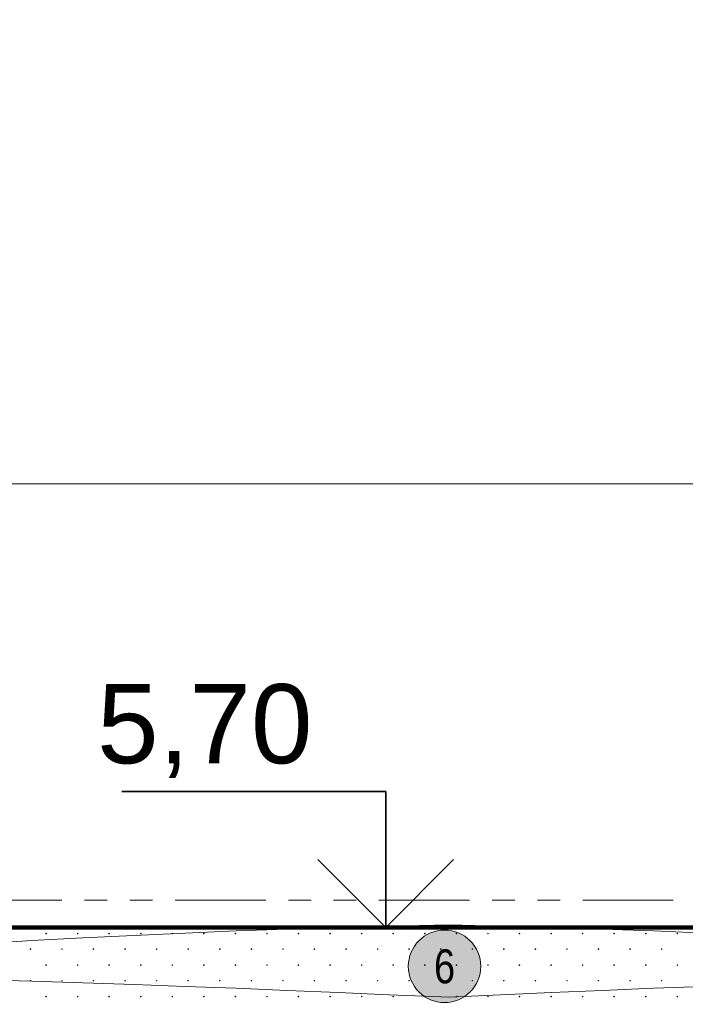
# Model space of a CAD drawing. Header units: millimetres. Extents: x 615418 to 955542, y 450519 to 646666.
# Tile 26 of 84: x 692946 to 707644, y 609359 to 631106. Entities that reach past the tile are written whole.
import ezdxf
from ezdxf.enums import TextEntityAlignment as Align

# ---------------------------------------------------------------- set-up
doc = ezdxf.new("R2010")
doc.units = ezdxf.units.MM
doc.linetypes.add('ACISOTGB', pattern=[9, 4, -1, 1, -1, 1, -1])
for name, color, linetype in [('00', 7, 'Continuous'), ('Bound', 7, 'Continuous'), ('C3D-Профиль', 7, 'Continuous'), ('Fill', 7, 'Continuous'), ('Бетон_условный', 7, 'Continuous'), ('отметки', 7, 'Continuous')]:
    doc.layers.add(name, color=color, linetype=linetype)
doc.layers.add('ИИ_ОФОРМЛЕНИЕ_015', color=7, linetype='Continuous', lineweight=15)
doc.styles.add('arial', font='arial.ttf')
doc.styles.get("Standard").update_dxf_attribs({"font": 'arial.ttf'})

# ---------------------------------------------------------------- blocks, each defined once
blk = doc.blocks.new('*U35')
at = {"color": 7, "lineweight": 25, "ltscale": 100}
blk.add_line((-9, 0), (0, 0), dxfattribs=at)
at = {"layer": '00', "color": 7, "lineweight": 35, "ltscale": 100}
for p, q in [((-6, 6), (-17.651, 6)), ((-6, 0), (-6, 6)), ((-9, 3), (-6, 0)), ((-6, 0), (-3, 3))]:
    blk.add_line(p, q, dxfattribs=at)
at = {"ltscale": 100, "style": 'arial', "flags": 8}
for tag, p in [('OTMETKA', (-9.233, 9)), ('OTMETKA_2', (-9.231, 3))]:
    blk.add_attdef(tag, text='', height=3.5, dxfattribs=at).set_placement(p, align=Align.MIDDLE_RIGHT)
blk = doc.blocks.new('круг6')
at = {"true_color": 0xffffff}
h = blk.add_hatch(color=7, dxfattribs=at)
edge = h.paths.add_edge_path()
edge.add_arc((0, 0), 0.8, 0, 360)
at = {"color": 7, "lineweight": 0}
blk.add_circle((0, 0), 0.8, dxfattribs=at)
at = {"color": 7, "lineweight": 0, "width": 0.8}
blk.add_text('6', height=0.75, dxfattribs=at).set_placement((0, 0), align=Align.MIDDLE_CENTER)

msp = doc.modelspace()

# ---------------------------------------------------------------- hatches: boundary and pattern name
at = {"layer": 'Fill'}
h = msp.add_hatch(dxfattribs=at)
h.set_pattern_fill('GR38', color=256, scale=1500, style=0, pattern_type=2)
h.set_pattern_definition([(45, (766713, 607455.8), (0, 3150), [1484.92, -2969.85]), (45, (768813, 605355.8), (0, 3150), [1484.92, -2969.85]), (45, (766713, 605355.8), (0, 3150), [2121.3, -2333.47]), (45, (768213, 606855.8), (0, 3150), [2333.4, -2121.37]), (45, (767763, 605355.8), (0, 3150), [2969.85, -1484.92]), (45, (766713, 606405.8), (0, 3150), [2969.85, -1484.92])])
h.paths.add_polyline_path([(702189.4, 618410.8), (702189.4, 618740.8)], flags=17)

# ---------------------------------------------------------------- linework, layer by layer
at = {"layer": 'Bound', "color": 7, "linetype": 'Continuous', "lineweight": 0, "flags": 128}
for points in [[(692088.9, 610697.7), (693215.7, 610769.9), (694342.8, 610823.3), (695469.9, 610876.7), (696597.1, 610930), (697724.2, 610983.4), (698851.7, 611016.5), (699979.3, 611049.6), (701106.8, 611082.7), (702434.4, 611115.8), (703561.9, 611082.7), (704689.4, 611049.6), (705817, 611016.5), (706944.5, 610983.4), (708071.6, 610930)], [(708069.3, 609755.1), (706941.9, 609716.6), (705815, 609666.4), (704688.1, 609616.2), (703561.2, 609566), (702434.4, 609515.8), (701107.5, 609566), (699980.6, 609616.2), (698853.7, 609666.4), (697726.8, 609716.6), (696599.4, 609755.1), (695471.9, 609793.6), (694344.4, 609832.1), (693217, 609870.6), (692089, 609898.2)]]:
    msp.add_lwpolyline(points, dxfattribs=at)
at = {"layer": 'C3D-Профиль', "linetype": 'Continuous', "lineweight": 13, "flags": 128}
msp.add_lwpolyline([(688734.1, 620855.8), (693248.6, 620855.8), (693990.1, 620855.8), (696750.4, 620855.8), (698010.4, 620856.4), (698777.3, 620856.8), (699519.5, 620856.4), (699558.3, 620856.3), (699589.6, 620856.3), (699651.2, 620856.3), (699692.4, 620856.3), (699897.7, 620856.2), (699997.9, 620856.2), (701174.6, 620855.9), (701345.5, 620855.9), (701414.4, 620855.9), (701679.4, 620855.8), (702731.4, 620855.8), (702756, 620855.8), (702843.6, 620855.8), (703859, 620855.8), (703983.2, 620855.9), (704685.3, 620855.9), (704894.1, 620855.9), (706545, 620856.1), (707202.5, 620856), (707855.2, 620856)], dxfattribs=at)
at = {"layer": 'Fill', "linetype": 'Continuous', "lineweight": 13}
for p, q in [((693530.5, 610928.6), (693522.8, 610926.1)), ((693522.8, 610926.1), (693522.8, 610917.9)), ((693522.9, 610917.9), (693530.6, 610915.4)), ((693530.5, 610915.4), (693535.3, 610922)), ((693535.4, 610922), (693530.6, 610928.6)), ((694227.5, 610928.6), (694219.7, 610926.1)), ((694219.8, 610926.1), (694219.8, 610917.9)), ((694219.8, 610917.9), (694227.6, 610915.4)), ((694232.3, 610922), (694227.5, 610928.6)), ((694227.5, 610915.4), (694232.3, 610922)), ((694924.4, 610928.6), (694916.6, 610926.1)), ((694916.7, 610926.1), (694916.7, 610917.9)), ((694916.7, 610917.9), (694924.5, 610915.4)), ((694929.2, 610922), (694924.4, 610928.6)), ((694924.4, 610915.4), (694929.2, 610922)), ((695621.3, 610928.6), (695613.6, 610926.1)), ((695613.6, 610926.1), (695613.6, 610917.9)), ((695613.7, 610917.9), (695621.4, 610915.4)), ((695621.3, 610915.4), (695626.1, 610922)), ((695626.2, 610922), (695621.4, 610928.6)), ((696318.3, 610928.6), (696310.5, 610926.1)), ((696310.5, 610926.1), (696310.5, 610917.9)), ((696310.6, 610917.9), (696318.4, 610915.4)), ((696323.1, 610922), (696318.3, 610928.6)), ((696318.3, 610915.4), (696323, 610922)), ((697015.2, 610928.6), (697007.4, 610926.1)), ((697007.5, 610926.1), (697007.5, 610917.9)), ((697007.5, 610917.9), (697015.3, 610915.4)), ((697020, 610922), (697015.2, 610928.6)), ((697015.2, 610915.4), (697020, 610922)), ((697712.1, 610928.6), (697704.4, 610926.1)), ((697704.4, 610926.1), (697704.4, 610917.9)), ((697704.5, 610917.9), (697712.2, 610915.4)), ((697712.1, 610915.4), (697716.9, 610922)), ((697716.9, 610922), (697712.2, 610928.6)), ((698409, 610928.6), (698401.3, 610926.1)), ((698401.3, 610926.1), (698401.3, 610917.9)), ((698401.4, 610917.9), (698409.1, 610915.4)), ((698409, 610915.4), (698413.8, 610922)), ((698413.9, 610922), (698409.1, 610928.6)), ((699106, 610928.6), (699098.2, 610926.1)), ((699098.3, 610926.1), (699098.3, 610917.9)), ((699098.3, 610917.9), (699106.1, 610915.4)), ((699110.8, 610922), (699106, 610928.6)), ((699106, 610915.4), (699110.8, 610922)), ((699802.9, 610928.6), (699795.1, 610926.1)), ((699795.2, 610926.1), (699795.2, 610917.9)), ((699795.3, 610917.9), (699803, 610915.4)), ((699807.7, 610922), (699802.9, 610928.6)), ((699802.9, 610915.4), (699807.7, 610922)), ((700499.8, 610928.6), (700492.1, 610926.1)), ((700492.1, 610926.1), (700492.1, 610917.9)), ((700492.2, 610917.9), (700499.9, 610915.4)), ((700499.8, 610915.4), (700504.6, 610922)), ((700504.7, 610922), (700499.9, 610928.6)), ((701196.8, 610928.6), (701189, 610926.1)), ((701189, 610926.1), (701189, 610917.9)), ((701189.1, 610917.9), (701196.9, 610915.4)), ((701201.6, 610922), (701196.8, 610928.6)), ((701196.8, 610915.4), (701201.6, 610922)), ((701893.7, 610928.6), (701885.9, 610926.1)), ((701886, 610926.1), (701886, 610917.9)), ((701886, 610917.9), (701893.8, 610915.4)), ((701898.5, 610922), (701893.7, 610928.6)), ((701893.7, 610915.4), (701898.5, 610922)), ((702590.6, 610928.6), (702582.9, 610926.1)), ((702582.9, 610926.1), (702582.9, 610917.9)), ((702583, 610917.9), (702590.7, 610915.4)), ((702590.6, 610915.4), (702595.4, 610922)), ((702595.4, 610922), (702590.7, 610928.6)), ((703287.5, 610928.6), (703279.8, 610926.1)), ((703279.8, 610926.1), (703279.8, 610917.9)), ((703279.9, 610917.9), (703287.7, 610915.4)), ((703287.5, 610915.4), (703292.3, 610922)), ((703292.4, 610922), (703287.6, 610928.6)), ((703984.5, 610928.6), (703976.7, 610926.1)), ((703976.8, 610926.1), (703976.8, 610917.9)), ((703976.8, 610917.9), (703984.6, 610915.4)), ((703989.3, 610922), (703984.5, 610928.6)), ((703984.5, 610915.4), (703989.3, 610922)), ((704681.4, 610928.6), (704673.7, 610926.1)), ((704673.7, 610926.1), (704673.7, 610917.9)), ((704673.8, 610917.9), (704681.5, 610915.4)), ((704686.2, 610922), (704681.4, 610928.6)), ((704681.4, 610915.4), (704686.2, 610922)), ((705378.3, 610928.6), (705370.6, 610926.1)), ((705370.6, 610926.1), (705370.6, 610917.9)), ((705370.7, 610917.9), (705378.4, 610915.4)), ((705378.3, 610915.4), (705383.1, 610922)), ((705383.2, 610922), (705378.4, 610928.6)), ((706075.3, 610928.6), (706067.5, 610926.1)), ((706067.6, 610926.1), (706067.6, 610917.9)), ((706067.6, 610917.9), (706075.4, 610915.4)), ((706080.1, 610922), (706075.3, 610928.6)), ((706075.3, 610915.4), (706080.1, 610922)), ((706772.2, 610928.6), (706764.4, 610926.1)), ((706764.5, 610926.1), (706764.5, 610917.9)), ((706764.5, 610917.9), (706772.3, 610915.4)), ((706777, 610922), (706772.2, 610928.6)), ((706772.2, 610915.4), (706777, 610922)), ((707469.1, 610928.6), (707461.4, 610926.1)), ((707461.4, 610926.1), (707461.4, 610917.9)), ((707461.5, 610917.9), (707469.2, 610915.4)), ((707469.1, 610915.4), (707473.9, 610922)), ((707474, 610922), (707469.2, 610928.6)), ((693185.5, 610583.6), (693177.8, 610581.1)), ((693177.8, 610581.1), (693177.8, 610572.9)), ((693177.9, 610572.9), (693185.6, 610570.4)), ((693185.5, 610570.4), (693190.3, 610577)), ((693190.4, 610577), (693185.6, 610583.6)), ((693882.5, 610583.6), (693874.7, 610581.1)), ((693874.8, 610581.1), (693874.8, 610572.9)), ((693874.8, 610572.9), (693882.6, 610570.4)), ((693887.3, 610577), (693882.5, 610583.6)), ((693882.5, 610570.4), (693887.3, 610577)), ((694579.4, 610583.6), (694571.6, 610581.1)), ((694571.7, 610581.1), (694571.7, 610572.9)), ((694571.7, 610572.9), (694579.5, 610570.4)), ((694584.2, 610577), (694579.4, 610583.6)), ((694579.4, 610570.4), (694584.2, 610577)), ((695276.3, 610583.6), (695268.6, 610581.1)), ((695268.6, 610581.1), (695268.6, 610572.9)), ((695268.7, 610572.9), (695276.4, 610570.4)), ((695276.3, 610570.4), (695281.1, 610577)), ((695281.2, 610577), (695276.4, 610583.6)), ((695973.3, 610583.6), (695965.5, 610581.1)), ((695965.5, 610581.1), (695965.5, 610572.9)), ((695965.6, 610572.9), (695973.4, 610570.4)), ((695978.1, 610577), (695973.3, 610583.6)), ((695973.3, 610570.4), (695978, 610577)), ((696670.2, 610583.6), (696662.4, 610581.1)), ((696662.5, 610581.1), (696662.5, 610572.9)), ((696662.5, 610572.9), (696670.3, 610570.4)), ((696675, 610577), (696670.2, 610583.6)), ((696670.2, 610570.4), (696675, 610577)), ((697367.1, 610583.6), (697359.4, 610581.1)), ((697359.4, 610581.1), (697359.4, 610572.9)), ((697359.5, 610572.9), (697367.2, 610570.4)), ((697367.1, 610570.4), (697371.9, 610577)), ((697371.9, 610577), (697367.2, 610583.6)), ((698064, 610583.6), (698056.3, 610581.1)), ((698056.3, 610581.1), (698056.3, 610572.9)), ((698056.4, 610572.9), (698064.1, 610570.4)), ((698064, 610570.4), (698068.8, 610577)), ((698068.9, 610577), (698064.1, 610583.6)), ((698761, 610583.6), (698753.2, 610581.1)), ((698753.3, 610581.1), (698753.3, 610572.9)), ((698753.3, 610572.9), (698761.1, 610570.4)), ((698765.8, 610577), (698761, 610583.6)), ((698761, 610570.4), (698765.8, 610577)), ((699457.9, 610583.6), (699450.1, 610581.1)), ((699450.2, 610581.1), (699450.2, 610572.9)), ((699450.3, 610572.9), (699458, 610570.4)), ((699462.7, 610577), (699457.9, 610583.6)), ((699457.9, 610570.4), (699462.7, 610577)), ((700154.8, 610583.6), (700147.1, 610581.1)), ((700147.1, 610581.1), (700147.1, 610572.9)), ((700147.2, 610572.9), (700154.9, 610570.4)), ((700154.8, 610570.4), (700159.6, 610577)), ((700159.7, 610577), (700154.9, 610583.6)), ((700851.8, 610583.6), (700844, 610581.1)), ((700844, 610581.1), (700844, 610572.9)), ((700844.1, 610572.9), (700851.9, 610570.4)), ((700856.6, 610577), (700851.8, 610583.6)), ((700851.8, 610570.4), (700856.6, 610577)), ((701548.7, 610583.6), (701540.9, 610581.1)), ((701541, 610581.1), (701541, 610572.9)), ((701541, 610572.9), (701548.8, 610570.4)), ((701553.5, 610577), (701548.7, 610583.6)), ((701548.7, 610570.4), (701553.5, 610577)), ((702245.6, 610583.6), (702237.9, 610581.1)), ((702237.9, 610581.1), (702237.9, 610572.9)), ((702238, 610572.9), (702245.7, 610570.4)), ((702245.6, 610570.4), (702250.4, 610577)), ((702250.4, 610577), (702245.7, 610583.6)), ((702942.5, 610583.6), (702934.8, 610581.1)), ((702934.8, 610581.1), (702934.8, 610572.9)), ((702934.9, 610572.9), (702942.7, 610570.4)), ((702942.5, 610570.4), (702947.3, 610577)), ((702947.4, 610577), (702942.6, 610583.6)), ((703639.5, 610583.6), (703631.7, 610581.1)), ((703631.8, 610581.1), (703631.8, 610572.9)), ((703631.8, 610572.9), (703639.6, 610570.4)), ((703644.3, 610577), (703639.5, 610583.6)), ((703639.5, 610570.4), (703644.3, 610577)), ((704336.4, 610583.6), (704328.7, 610581.1)), ((704328.7, 610581.1), (704328.7, 610572.9)), ((704328.8, 610572.9), (704336.5, 610570.4)), ((704341.2, 610577), (704336.4, 610583.6)), ((704336.4, 610570.4), (704341.2, 610577)), ((705033.3, 610583.6), (705025.6, 610581.1)), ((705025.6, 610581.1), (705025.6, 610572.9)), ((705025.7, 610572.9), (705033.4, 610570.4)), ((705033.3, 610570.4), (705038.1, 610577)), ((705038.2, 610577), (705033.4, 610583.6)), ((705730.3, 610583.6), (705722.5, 610581.1)), ((705722.6, 610581.1), (705722.6, 610572.9)), ((705722.6, 610572.9), (705730.4, 610570.4)), ((705735.1, 610577), (705730.3, 610583.6)), ((705730.3, 610570.4), (705735.1, 610577)), ((706427.2, 610583.6), (706419.4, 610581.1)), ((706419.5, 610581.1), (706419.5, 610572.9)), ((706419.5, 610572.9), (706427.3, 610570.4)), ((706432, 610577), (706427.2, 610583.6)), ((706427.2, 610570.4), (706432, 610577)), ((707124.1, 610583.6), (707116.4, 610581.1)), ((707116.4, 610581.1), (707116.4, 610572.9)), ((707116.5, 610572.9), (707124.2, 610570.4)), ((707124.1, 610570.4), (707128.9, 610577)), ((707129, 610577), (707124.2, 610583.6)), ((693530.5, 610232), (693522.8, 610229.5)), ((693522.8, 610229.5), (693522.8, 610221.3)), ((693535.4, 610225.4), (693530.6, 610232)), ((694227.5, 610232), (694219.7, 610229.5)), ((694219.8, 610229.5), (694219.8, 610221.3)), ((694232.3, 610225.4), (694227.5, 610232)), ((694924.4, 610232), (694916.6, 610229.5)), ((694916.7, 610229.5), (694916.7, 610221.3)), ((694929.2, 610225.4), (694924.4, 610232)), ((695621.3, 610232), (695613.6, 610229.5)), ((695613.6, 610229.5), (695613.6, 610221.3)), ((695626.2, 610225.4), (695621.4, 610232)), ((696318.3, 610232), (696310.5, 610229.5)), ((696310.5, 610229.5), (696310.5, 610221.3)), ((696323.1, 610225.4), (696318.3, 610232)), ((697015.2, 610232), (697007.4, 610229.5)), ((697007.5, 610229.5), (697007.5, 610221.3)), ((697020, 610225.4), (697015.2, 610232)), ((697712.1, 610232), (697704.4, 610229.5)), ((697704.4, 610229.5), (697704.4, 610221.3)), ((697716.9, 610225.4), (697712.2, 610232)), ((698409, 610232), (698401.3, 610229.5)), ((698401.3, 610229.5), (698401.3, 610221.3)), ((698413.9, 610225.4), (698409.1, 610232)), ((699106, 610232), (699098.2, 610229.5)), ((699098.3, 610229.5), (699098.3, 610221.3)), ((699110.8, 610225.4), (699106, 610232)), ((699802.9, 610232), (699795.1, 610229.5)), ((699795.2, 610229.5), (699795.2, 610221.3)), ((699807.7, 610225.4), (699802.9, 610232)), ((700499.8, 610232), (700492.1, 610229.5)), ((700492.1, 610229.5), (700492.1, 610221.3)), ((700504.7, 610225.4), (700499.9, 610232)), ((701196.8, 610232), (701189, 610229.5)), ((701189, 610229.5), (701189, 610221.3)), ((701201.6, 610225.4), (701196.8, 610232)), ((701893.7, 610232), (701885.9, 610229.5)), ((701886, 610229.5), (701886, 610221.3)), ((701898.5, 610225.4), (701893.7, 610232)), ((702590.6, 610232), (702582.9, 610229.5)), ((702582.9, 610229.5), (702582.9, 610221.3)), ((702595.4, 610225.4), (702590.7, 610232)), ((703287.5, 610232), (703279.8, 610229.5)), ((703279.8, 610229.5), (703279.8, 610221.3)), ((703292.4, 610225.4), (703287.6, 610232)), ((703984.5, 610232), (703976.7, 610229.5)), ((703976.8, 610229.5), (703976.8, 610221.3)), ((703989.3, 610225.4), (703984.5, 610232)), ((704681.4, 610232), (704673.7, 610229.5)), ((704673.7, 610229.5), (704673.7, 610221.3)), ((704686.2, 610225.4), (704681.4, 610232)), ((705378.3, 610232), (705370.6, 610229.5)), ((705370.6, 610229.5), (705370.6, 610221.3)), ((705383.2, 610225.4), (705378.4, 610232)), ((706075.3, 610232), (706067.5, 610229.5)), ((706067.6, 610229.5), (706067.6, 610221.3)), ((706080.1, 610225.4), (706075.3, 610232)), ((706772.2, 610232), (706764.4, 610229.5)), ((706764.5, 610229.5), (706764.5, 610221.3)), ((706777, 610225.4), (706772.2, 610232)), ((707469.1, 610232), (707461.4, 610229.5)), ((707461.4, 610229.5), (707461.4, 610221.3)), ((707474, 610225.4), (707469.2, 610232)), ((693522.9, 610221.3), (693530.6, 610218.8)), ((693530.5, 610218.8), (693535.3, 610225.4)), ((694219.8, 610221.3), (694227.6, 610218.8)), ((694227.5, 610218.8), (694232.3, 610225.4)), ((694916.7, 610221.3), (694924.5, 610218.8)), ((694924.4, 610218.8), (694929.2, 610225.4)), ((695613.7, 610221.3), (695621.4, 610218.8)), ((695621.3, 610218.8), (695626.1, 610225.4)), ((696310.6, 610221.3), (696318.4, 610218.8)), ((696318.3, 610218.8), (696323, 610225.4)), ((697007.5, 610221.3), (697015.3, 610218.8)), ((697015.2, 610218.8), (697020, 610225.4)), ((697704.5, 610221.3), (697712.2, 610218.8)), ((697712.1, 610218.8), (697716.9, 610225.4)), ((698401.4, 610221.3), (698409.1, 610218.8)), ((698409, 610218.8), (698413.8, 610225.4)), ((699098.3, 610221.3), (699106.1, 610218.8)), ((699106, 610218.8), (699110.8, 610225.4)), ((699795.3, 610221.3), (699803, 610218.8)), ((699802.9, 610218.8), (699807.7, 610225.4)), ((700492.2, 610221.3), (700499.9, 610218.8)), ((700499.8, 610218.8), (700504.6, 610225.4)), ((701189.1, 610221.3), (701196.9, 610218.8)), ((701196.8, 610218.8), (701201.6, 610225.4)), ((701886, 610221.3), (701893.8, 610218.8)), ((701893.7, 610218.8), (701898.5, 610225.4)), ((702583, 610221.3), (702590.7, 610218.8)), ((702590.6, 610218.8), (702595.4, 610225.4)), ((703279.9, 610221.3), (703287.7, 610218.8)), ((703287.5, 610218.8), (703292.3, 610225.4)), ((703976.8, 610221.3), (703984.6, 610218.8)), ((703984.5, 610218.8), (703989.3, 610225.4)), ((704673.8, 610221.3), (704681.5, 610218.8)), ((704681.4, 610218.8), (704686.2, 610225.4)), ((705370.7, 610221.3), (705378.4, 610218.8)), ((705378.3, 610218.8), (705383.1, 610225.4)), ((706067.6, 610221.3), (706075.4, 610218.8)), ((706075.3, 610218.8), (706080.1, 610225.4)), ((706764.5, 610221.3), (706772.3, 610218.8)), ((706772.2, 610218.8), (706777, 610225.4)), ((707461.5, 610221.3), (707469.2, 610218.8)), ((707469.1, 610218.8), (707473.9, 610225.4)), ((693185.5, 609887), (693177.8, 609884.5)), ((693177.8, 609884.5), (693177.8, 609876.3)), ((693177.9, 609876.3), (693185.6, 609873.8)), ((693185.5, 609873.8), (693190.3, 609880.4)), ((693190.4, 609880.4), (693185.6, 609887)), ((693882.5, 609887), (693874.7, 609884.5)), ((693874.8, 609884.5), (693874.8, 609876.3)), ((693874.8, 609876.3), (693882.6, 609873.8)), ((693887.3, 609880.4), (693882.5, 609887)), ((693882.5, 609873.8), (693887.3, 609880.4)), ((694579.4, 609887), (694571.6, 609884.5)), ((694571.7, 609884.5), (694571.7, 609876.3)), ((694571.7, 609876.3), (694579.5, 609873.8)), ((694584.2, 609880.4), (694579.4, 609887)), ((694579.4, 609873.8), (694584.2, 609880.4)), ((695276.3, 609887), (695268.6, 609884.5)), ((695268.6, 609884.5), (695268.6, 609876.3)), ((695268.7, 609876.3), (695276.4, 609873.8)), ((695276.3, 609873.8), (695281.1, 609880.4)), ((695281.2, 609880.4), (695276.4, 609887)), ((695973.3, 609887), (695965.5, 609884.5)), ((695965.5, 609884.5), (695965.5, 609876.3)), ((695965.6, 609876.3), (695973.4, 609873.8)), ((695978.1, 609880.4), (695973.3, 609887)), ((695973.3, 609873.8), (695978, 609880.4)), ((696670.2, 609887), (696662.4, 609884.5)), ((696662.5, 609884.5), (696662.5, 609876.3)), ((696662.5, 609876.3), (696670.3, 609873.8)), ((696675, 609880.4), (696670.2, 609887)), ((696670.2, 609873.8), (696675, 609880.4)), ((697367.1, 609887), (697359.4, 609884.5)), ((697359.4, 609884.5), (697359.4, 609876.3)), ((697359.5, 609876.3), (697367.2, 609873.8)), ((697367.1, 609873.8), (697371.9, 609880.4)), ((697371.9, 609880.4), (697367.2, 609887)), ((698064, 609887), (698056.3, 609884.5)), ((698056.3, 609884.5), (698056.3, 609876.3)), ((698056.4, 609876.3), (698064.1, 609873.8)), ((698064, 609873.8), (698068.8, 609880.4)), ((698068.9, 609880.4), (698064.1, 609887)), ((698761, 609887), (698753.2, 609884.5)), ((698753.3, 609884.5), (698753.3, 609876.3)), ((698753.3, 609876.3), (698761.1, 609873.8)), ((698765.8, 609880.4), (698761, 609887)), ((698761, 609873.8), (698765.8, 609880.4)), ((699457.9, 609887), (699450.1, 609884.5)), ((699450.2, 609884.5), (699450.2, 609876.3)), ((699450.3, 609876.3), (699458, 609873.8)), ((699462.7, 609880.4), (699457.9, 609887)), ((699457.9, 609873.8), (699462.7, 609880.4)), ((700154.8, 609887), (700147.1, 609884.5)), ((700147.1, 609884.5), (700147.1, 609876.3)), ((700147.2, 609876.3), (700154.9, 609873.8)), ((700154.8, 609873.8), (700159.6, 609880.4)), ((700159.7, 609880.4), (700154.9, 609887)), ((700851.8, 609887), (700844, 609884.5)), ((700844, 609884.5), (700844, 609876.3)), ((700844.1, 609876.3), (700851.9, 609873.8)), ((700856.6, 609880.4), (700851.8, 609887)), ((700851.8, 609873.8), (700856.6, 609880.4)), ((701548.7, 609887), (701540.9, 609884.5)), ((701541, 609884.5), (701541, 609876.3)), ((701541, 609876.3), (701548.8, 609873.8)), ((701553.5, 609880.4), (701548.7, 609887)), ((701548.7, 609873.8), (701553.5, 609880.4)), ((702245.6, 609887), (702237.9, 609884.5)), ((702237.9, 609884.5), (702237.9, 609876.3)), ((702238, 609876.3), (702245.7, 609873.8)), ((702245.6, 609873.8), (702250.4, 609880.4)), ((702250.4, 609880.4), (702245.7, 609887)), ((702942.5, 609887), (702934.8, 609884.5)), ((702934.8, 609884.5), (702934.8, 609876.3)), ((702934.9, 609876.3), (702942.7, 609873.8)), ((702942.5, 609873.8), (702947.3, 609880.4)), ((702947.4, 609880.4), (702942.6, 609887)), ((703639.5, 609887), (703631.7, 609884.5)), ((703631.8, 609884.5), (703631.8, 609876.3)), ((703631.8, 609876.3), (703639.6, 609873.8)), ((703644.3, 609880.4), (703639.5, 609887)), ((703639.5, 609873.8), (703644.3, 609880.4)), ((704336.4, 609887), (704328.7, 609884.5)), ((704328.7, 609884.5), (704328.7, 609876.3)), ((704328.8, 609876.3), (704336.5, 609873.8)), ((704341.2, 609880.4), (704336.4, 609887)), ((704336.4, 609873.8), (704341.2, 609880.4)), ((705033.3, 609887), (705025.6, 609884.5)), ((705025.6, 609884.5), (705025.6, 609876.3)), ((705025.7, 609876.3), (705033.4, 609873.8)), ((705033.3, 609873.8), (705038.1, 609880.4)), ((705038.2, 609880.4), (705033.4, 609887)), ((705730.3, 609887), (705722.5, 609884.5)), ((705722.6, 609884.5), (705722.6, 609876.3)), ((705722.6, 609876.3), (705730.4, 609873.8)), ((705735.1, 609880.4), (705730.3, 609887)), ((705730.3, 609873.8), (705735.1, 609880.4)), ((706427.2, 609887), (706419.4, 609884.5)), ((706419.5, 609884.5), (706419.5, 609876.3)), ((706419.5, 609876.3), (706427.3, 609873.8)), ((706432, 609880.4), (706427.2, 609887)), ((706427.2, 609873.8), (706432, 609880.4)), ((707124.1, 609887), (707116.4, 609884.5)), ((707116.4, 609884.5), (707116.4, 609876.3)), ((707116.5, 609876.3), (707124.2, 609873.8)), ((707124.1, 609873.8), (707128.9, 609880.4)), ((707129, 609880.4), (707124.2, 609887)), ((693530.5, 609535.4), (693522.8, 609532.9)), ((693522.8, 609532.9), (693522.8, 609524.7)), ((693522.9, 609524.7), (693530.6, 609522.2)), ((693530.5, 609522.2), (693535.3, 609528.8)), ((693535.4, 609528.8), (693530.6, 609535.4)), ((694227.5, 609535.4), (694219.7, 609532.9)), ((694219.8, 609532.9), (694219.8, 609524.7)), ((694219.8, 609524.7), (694227.6, 609522.2)), ((694232.3, 609528.8), (694227.5, 609535.4)), ((694227.5, 609522.2), (694232.3, 609528.8)), ((694924.4, 609535.4), (694916.6, 609532.9)), ((694916.7, 609532.9), (694916.7, 609524.7)), ((694916.7, 609524.7), (694924.5, 609522.2)), ((694929.2, 609528.8), (694924.4, 609535.4)), ((694924.4, 609522.2), (694929.2, 609528.8)), ((695621.3, 609535.4), (695613.6, 609532.9)), ((695613.6, 609532.9), (695613.6, 609524.7)), ((695613.7, 609524.7), (695621.4, 609522.2)), ((695621.3, 609522.2), (695626.1, 609528.8)), ((695626.2, 609528.8), (695621.4, 609535.4)), ((696318.3, 609535.4), (696310.5, 609532.9)), ((696310.5, 609532.9), (696310.5, 609524.7)), ((696310.6, 609524.7), (696318.4, 609522.2)), ((696323.1, 609528.8), (696318.3, 609535.4)), ((696318.3, 609522.2), (696323, 609528.8)), ((697015.2, 609535.4), (697007.4, 609532.9)), ((697007.5, 609532.9), (697007.5, 609524.7)), ((697007.5, 609524.7), (697015.3, 609522.2)), ((697020, 609528.8), (697015.2, 609535.4)), ((697015.2, 609522.2), (697020, 609528.8)), ((697712.1, 609535.4), (697704.4, 609532.9)), ((697704.4, 609532.9), (697704.4, 609524.7)), ((697704.5, 609524.7), (697712.2, 609522.2)), ((697712.1, 609522.2), (697716.9, 609528.8)), ((697716.9, 609528.8), (697712.2, 609535.4)), ((698409, 609535.4), (698401.3, 609532.9)), ((698401.3, 609532.9), (698401.3, 609524.7)), ((698401.4, 609524.7), (698409.1, 609522.2)), ((698409, 609522.2), (698413.8, 609528.8)), ((698413.9, 609528.8), (698409.1, 609535.4)), ((699106, 609535.4), (699098.2, 609532.9)), ((699098.3, 609532.9), (699098.3, 609524.7)), ((699098.3, 609524.7), (699106.1, 609522.2)), ((699110.8, 609528.8), (699106, 609535.4)), ((699106, 609522.2), (699110.8, 609528.8)), ((699802.9, 609535.4), (699795.1, 609532.9)), ((699795.2, 609532.9), (699795.2, 609524.7)), ((699795.3, 609524.7), (699803, 609522.2)), ((699807.7, 609528.8), (699802.9, 609535.4)), ((699802.9, 609522.2), (699807.7, 609528.8)), ((700499.8, 609535.4), (700492.1, 609532.9)), ((700492.1, 609532.9), (700492.1, 609524.7)), ((700492.2, 609524.7), (700499.9, 609522.2)), ((700499.8, 609522.2), (700504.6, 609528.8)), ((700504.7, 609528.8), (700499.9, 609535.4)), ((701196.8, 609535.4), (701189, 609532.9)), ((701189, 609532.9), (701189, 609524.7)), ((701189.1, 609524.7), (701196.9, 609522.2)), ((701201.6, 609528.8), (701196.8, 609535.4)), ((701196.8, 609522.2), (701201.6, 609528.8)), ((701893.7, 609535.4), (701885.9, 609532.9)), ((701886, 609532.9), (701886, 609524.7)), ((701886, 609524.7), (701893.8, 609522.2)), ((701898.5, 609528.8), (701893.7, 609535.4)), ((701893.7, 609522.2), (701898.5, 609528.8)), ((702590.6, 609535.4), (702582.9, 609532.9)), ((702582.9, 609532.9), (702582.9, 609524.7)), ((702583, 609524.7), (702590.7, 609522.2)), ((702590.6, 609522.2), (702595.4, 609528.8)), ((702595.4, 609528.8), (702590.7, 609535.4)), ((703287.5, 609535.4), (703279.8, 609532.9)), ((703279.8, 609532.9), (703279.8, 609524.7)), ((703279.9, 609524.7), (703287.7, 609522.2)), ((703287.5, 609522.2), (703292.3, 609528.8)), ((703292.4, 609528.8), (703287.6, 609535.4)), ((703984.5, 609535.4), (703976.7, 609532.9)), ((703976.8, 609532.9), (703976.8, 609524.7)), ((703976.8, 609524.7), (703984.6, 609522.2)), ((703989.3, 609528.8), (703984.5, 609535.4)), ((703984.5, 609522.2), (703989.3, 609528.8)), ((704681.4, 609535.4), (704673.7, 609532.9)), ((704673.7, 609532.9), (704673.7, 609524.7)), ((704673.8, 609524.7), (704681.5, 609522.2)), ((704686.2, 609528.8), (704681.4, 609535.4)), ((704681.4, 609522.2), (704686.2, 609528.8)), ((705378.3, 609535.4), (705370.6, 609532.9)), ((705370.6, 609532.9), (705370.6, 609524.7)), ((705370.7, 609524.7), (705378.4, 609522.2)), ((705378.3, 609522.2), (705383.1, 609528.8)), ((705383.2, 609528.8), (705378.4, 609535.4)), ((706075.3, 609535.4), (706067.5, 609532.9)), ((706067.6, 609532.9), (706067.6, 609524.7)), ((706067.6, 609524.7), (706075.4, 609522.2)), ((706080.1, 609528.8), (706075.3, 609535.4)), ((706075.3, 609522.2), (706080.1, 609528.8)), ((706772.2, 609535.4), (706764.4, 609532.9)), ((706764.5, 609532.9), (706764.5, 609524.7)), ((706764.5, 609524.7), (706772.3, 609522.2)), ((706777, 609528.8), (706772.2, 609535.4)), ((706772.2, 609522.2), (706777, 609528.8)), ((707469.1, 609535.4), (707461.4, 609532.9)), ((707461.4, 609532.9), (707461.4, 609524.7)), ((707461.5, 609524.7), (707469.2, 609522.2)), ((707469.1, 609522.2), (707473.9, 609528.8)), ((707474, 609528.8), (707469.2, 609535.4))]:
    msp.add_line(p, q, dxfattribs=at)
at = {"layer": 'Бетон_условный', "color": 0, "linetype": 'ACISOTGB', "lineweight": 20, "ltscale": 500}
msp.add_lwpolyline([(682879.1, 611055.8), (682879.1, 611655.8), (750686.2, 611655.8), (750686.2, 622305.8), (765897, 622305.8), (765897, 631105.8), (769597, 631105.8), (769597, 621305.8), (779417, 621305.8), (779417, 609755.8), (804417, 609755.8), (804417, 612255.8), (805167, 612255.8), (810667, 609755.8), (883917, 609755.8), (889167, 611855.8), (889667, 611855.8)], dxfattribs=at)
at = {"layer": 'ИИ_ОФОРМЛЕНИЕ_015', "color": 42, "lineweight": 25, "const_width": 100}
for points in [[(645585, 621325.9), (647029.1, 620355.8), (655029.1, 620355.8), (670029.1, 614355.8), (673029.1, 614355.8), (681279.1, 611055.8), (723577, 611055.8), (725277, 610205.8), (727347, 610205.8), (728547, 610805.8), (738467, 610805.8), (748367, 605855.8), (754973.8, 605855.8)], [(647185, 621325.9), (648629.1, 620355.8), (656629.1, 620355.8), (671629.1, 614355.8), (674629.1, 614355.8), (682879.1, 611055.8), (725177, 611055.8), (726877, 610205.8), (728947, 610205.8), (730147, 610805.8), (738467, 610805.8), (748367, 605855.8), (754973.8, 605864.8)]]:
    msp.add_lwpolyline(points, dxfattribs=at)

# ---------------------------------------------------------------- block references
at = {"layer": 'Fill', "xscale": 1000, "yscale": 1000, "zscale": 1000}
msp.add_blockref('круг6', (702327.8, 610197.5), dxfattribs=at)
at = {"layer": 'отметки'}
ref = msp.add_blockref('*U35', (704028, 611055.8), dxfattribs=dict(at, xscale=500, yscale=500, zscale=500))
ref.add_attrib('OTMETKA', '5,70', dxfattribs={"layer": '0', "ltscale": 100, "height": 1750, "style": 'arial'}).set_placement((699411.7, 615555.8), align=Align.MIDDLE_RIGHT)

doc.saveas('drawing.dxf')
